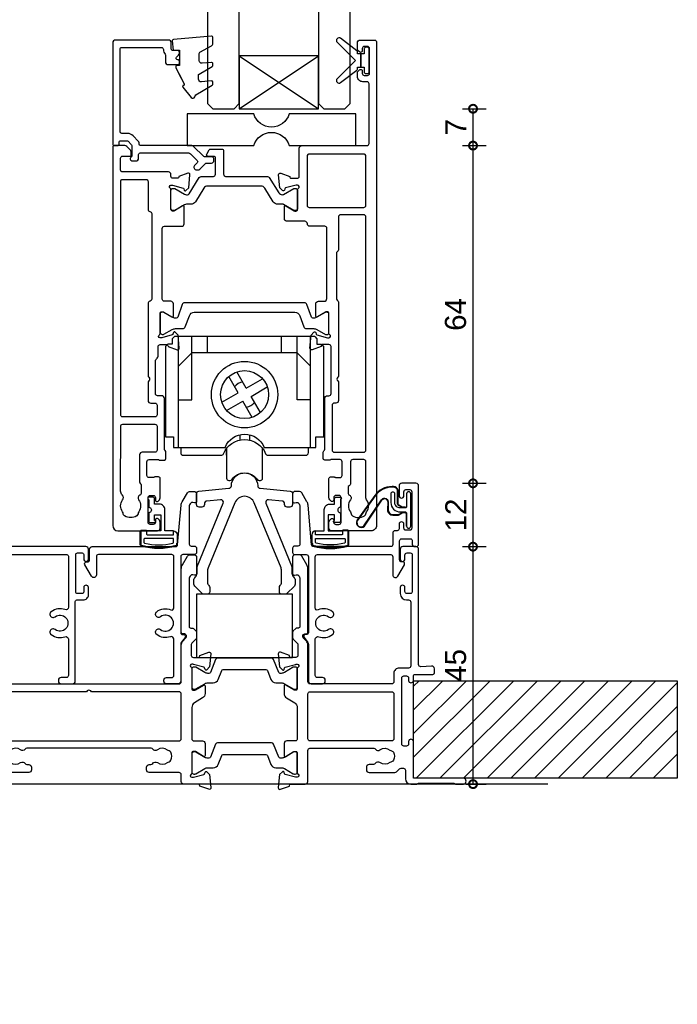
# Model space of a CAD drawing. Header units: millimetres. Extents: x -5338 to 20549, y -6356 to 8276.
# Tile 64 of 176: x 12 to 137, y 1149 to 1336. Entities that reach past the tile are written whole.
import ezdxf

# ---------------------------------------------------------------- set-up
doc = ezdxf.new("R2010")
doc.units = ezdxf.units.MM
doc.header["$PDMODE"] = 1
doc.header["$PDSIZE"] = 5
for name, color, linetype in [('Extrusion', 2, 'Continuous'), ('Glass', 4, 'Continuous'), ('Gray', 8, 'Continuous'), ('polyamide', 6, 'Continuous'), ('Seals', 1, 'Continuous')]:
    doc.layers.add(name, color=color, linetype=linetype)
doc.styles.add('UNO Text', font='arial.ttf')
doc.dimstyles.new('UNO', dxfattribs={"dimtxt": 2, "dimasz": 1.5, "dimexe": 1.25, "dimexo": 0.625, "dimtad": 1, "dimdec": 1, "dimzin": 9, "dimtxsty": 'UNO Text', "dimblk": 'DOTSMALL', "dimcen": 2.5, "dimadec": 0, "dimazin": 0, "dimtfac": 1, "dimtdec": 1, "dimtmove": 0, "dimatfit": 3, "dimfxl": 1, "dimfxlon": 1, "dimarcsym": 0})

# ---------------------------------------------------------------- blocks, each defined once
blk = doc.blocks.new('523200')
at = {"layer": 'Extrusion'}
for points in [[(41, 35.3), (39.8, 35.3, 0.414199), (39.5, 35), (39.5, 34.94), (37.8, 34.32, -0.548619), (37.4, 34.63), (37.62, 37.1), (38.16, 37.64, -0.57735), (38.49, 37.55), (38.57, 37.27, 0.267949), (38.71, 37.13), (40.7, 36.6), (41, 36.6, 0.767301), (41.15, 37.16, -0.267949), (41, 37.42), (41, 41.2, 0.414214), (40.7, 41.5), (40.48, 41.5, 0.137872), (40.33, 41.46), (38.8, 40.53, -0.585524), (38.5, 40.7), (38.5, 43, -0.414214), (39, 43.5), (40.1, 43.5, 0.414214), (40.6, 44), (40.6, 57.3, 0.414214), (40.2, 57.7), (37.4, 57.7, -0.400272), (36.9, 58.18, 0.400272), (36.4, 58.65), (33.05, 58.65, -0.414214), (32.55, 59.15), (32.55, 61.41, -0.585524), (32.85, 61.58), (34.38, 60.65, 0.137872), (34.53, 60.6), (34.75, 60.6, 0.414214), (35.05, 60.9), (35.05, 64.68, -0.267949), (35.2, 64.94, 0.767327), (35.05, 65.5), (34.75, 65.5), (32.76, 64.97, 0.267949), (32.62, 64.83), (32.54, 64.55, -0.57735), (32.21, 64.46), (31.67, 65), (31.45, 67.48, -0.548619), (31.85, 67.78), (33.55, 67.17), (33.55, 67.1, 0.414214), (33.85, 66.8), (34.95, 66.8, 0.414214), (35.35, 67.2), (35.35, 72.5, -0.414214), (35.85, 73), (48.2, 73, 0.414214), (48.6, 73.4), (48.6, 84.7, 0.414216), (48.2, 85.1), (47.4, 85.1, -0.414215), (46.4, 86.1), (46.4, 86.77, -0.198912), (46.55, 87.12), (46.79, 87.36, -0.198912), (47, 87.45, -0.414214), (47.3, 87.15), (47.3, 86.7, 0.414214), (47.7, 86.3), (48.3, 86.3, 0.414214), (48.7, 86.7), (48.7, 91.4, 0.414214), (48.3, 91.8), (47.7, 91.8, 0.414214), (47.3, 91.4), (47.3, 90.95, -0.414214), (47, 90.65, -0.198912), (46.79, 90.74), (46.55, 90.98, -0.198912), (46.4, 91.33), (46.4, 92.5, -0.414214), (46.9, 93), (49.7, 93, -0.414214), (50, 92.7), (50, 1, -0.414214), (49, 0), (41.5, 0, -0.414214), (41, 0.5), (41, 1.67, -0.198912), (41.15, 2.02), (41.39, 2.26, -0.198912), (41.6, 2.35, -0.414214), (41.9, 2.05), (41.9, 1.6, 0.414214), (42.3, 1.2), (42.9, 1.2, 0.414214), (43.3, 1.6), (43.3, 6.3, 0.414214), (42.9, 6.7), (42.3, 6.7, 0.414214), (41.9, 6.3), (41.9, 5.85, -0.414214), (41.6, 5.55, -0.198912), (41.39, 5.64), (41.15, 5.88, -0.198912), (41, 6.23), (41, 9.9, -0.414214), (41.3, 10.2), (41.99, 10.2, -0.147449), (42.16, 10.15, 0.147434), (42.32, 10.1), (43.1, 10.1, 0.414199), (43.5, 10.5), (43.5, 13.1, 0.414199), (43.1, 13.5), (41.42, 13.5, 0.147434), (41.26, 13.45, -0.147449), (41.09, 13.4), (40.2, 13.4, -0.414195), (39.9, 13.7), (39.9, 14.91, -0.245423), (40.03, 15.16, 0.245419), (40.2, 15.49), (40.2, 25.1, -0.414214), (40.7, 25.6), (41, 25.6, 0.414214), (41.4, 26), (41.4, 34.9, 0.414214)], [(8.23, 32.48), (8.32, 32.57, 0.198912), (8.61, 33.28), (8.61, 34.9, -0.414229), (9.01, 35.3), (10.2, 35.3, -0.41507), (10.5, 35), (10.5, 34.94), (12.2, 34.32, 0.548619), (12.6, 34.63), (12.38, 37.1), (11.84, 37.64, 0.57735), (11.51, 37.55), (11.43, 37.27, -0.267949), (11.29, 37.13), (9.3, 36.6), (9, 36.6, -0.767848), (8.85, 37.16, 0.267949), (9, 37.42), (9, 41.2, -0.414214), (9.3, 41.5), (9.52, 41.5, -0.137872), (9.67, 41.46), (11.2, 40.53, 0.585524), (11.5, 40.7), (11.5, 43, 0.414214), (11, 43.5), (9.8, 43.5, -0.414214), (9.4, 43.9), (9.4, 57.3, -0.414214), (9.8, 57.7), (13.05, 57.7, 0.414214), (13.55, 58.2), (13.55, 61.41, 0.585524), (13.25, 61.58), (11.72, 60.65, -0.137872), (11.57, 60.6), (11.35, 60.6, -0.414214), (11.05, 60.9), (11.05, 64.68, 0.267949), (10.9, 64.94, -0.767356), (11.05, 65.5), (11.35, 65.5), (13.37, 64.96, -0.216), (13.48, 64.83), (13.56, 64.55, 0.57735), (13.89, 64.46), (14.43, 65), (14.65, 67.48, 0.548619), (14.25, 67.78), (12.55, 67.17), (12.55, 67.1, -0.414258), (12.25, 66.8), (11.45, 66.8, -0.414214), (11.05, 67.2), (11.05, 67.5, 0.414214), (10.55, 68), (1.9, 68, -0.414214), (1.5, 68.4), (1.5, 70.6, -0.414214), (1.9, 71), (3.2, 71, 0.414214), (3.5, 71.3), (3.5, 71.79, 0.198913), (3.35, 72.15), (2.65, 72.85, 0.198912), (2.29, 73), (0.3, 73, 0.414214), (0, 72.7), (0, 1, 0.414213), (1, 0), (8.5, 0, 0.414214), (9, 0.5), (9, 1.67, 0.198912), (8.85, 2.02), (8.61, 2.26, 0.198912), (8.4, 2.35, 0.414214), (8.1, 2.05), (8.1, 1.6, -0.414214), (7.7, 1.2), (7.1, 1.2, -0.414214), (6.7, 1.6), (6.7, 6.3, -0.414214), (7.1, 6.7), (7.7, 6.7, -0.414214), (8.1, 6.3), (8.1, 5.85, 0.414214), (8.4, 5.55, 0.198912), (8.61, 5.64), (8.85, 5.88, 0.198912), (9, 6.23), (9, 9.9, 0.414214), (8.7, 10.2), (8.01, 10.2, 0.147449), (7.84, 10.15, -0.147434), (7.68, 10.1), (6.9, 10.1, -0.414199), (6.5, 10.5), (6.5, 13.1, -0.414199), (6.9, 13.5), (8.58, 13.5, -0.147434), (8.74, 13.45, 0.147449), (8.91, 13.4), (9.8, 13.4, 0.414195), (10.1, 13.7), (10.1, 14.85, 0.213579), (9.93, 15.22, -0.213492), (9.8, 15.52), (9.8, 25.1, 0.414205), (9.3, 25.6), (8.51, 25.6, -0.414214), (8.11, 26), (8.11, 32.2, -0.198912)], [(37.25, 61.3), (47.6, 61.3, 0.414214), (48, 61.7), (48, 71, 0.414214), (47.6, 71.4), (37.25, 71.4, 0.414214), (36.85, 71), (36.85, 61.7, 0.414214)], [(7.21, 24.2), (8, 24.2, -0.414214), (8.4, 23.8), (8.4, 22, -0.414214), (8, 21.6), (1.91, 21.6, -0.414214), (1.51, 22), (1.51, 66.2, -0.414214), (1.91, 66.6), (6.31, 66.6, -0.414214), (6.71, 66.2), (6.71, 60.9, 0.374777), (7.05, 60.5, -0.374777), (7.4, 60.11), (7.4, 43.9, -0.347172), (7.09, 43.51, 0.347172), (6.71, 43.02), (6.71, 29.25), (6.85, 29.1, -0.414214), (6.85, 28.4), (6.71, 28.25), (6.71, 24.7, 0.414214)], [(42.58, 43.73, -0.250491), (42.8, 43.31), (42.8, 29.25), (42.65, 29.1, 0.414214), (42.65, 28.4), (42.8, 28.25), (42.8, 24.7, -0.414214), (42.3, 24.2), (42, 24.2, 0.414214), (41.6, 23.8), (41.6, 15.3, 0.414214), (42, 14.9), (47.6, 14.9, 0.414214), (48, 15.3), (48, 59.5, 0.414214), (47.6, 59.9), (43.2, 59.9, 0.414214), (42.8, 59.5), (42.8, 53.27, -0.250492), (42.58, 52.86, 0.250492), (42.4, 52.52), (42.4, 44.06, 0.250491)], [(1.51, 19.8, -0.414214), (1.91, 20.2), (8, 20.2, -0.414214), (8.4, 19.8), (8.4, 15.3, -0.414214), (8, 14.9), (5.6, 14.9, 0.414214), (5.1, 14.4), (5.1, 9.3, 0.213426), (5.27, 8.93, -0.213427), (5.4, 8.63), (5.4, 7.21, -0.282791), (5.13, 6.76, 0.443984), (4.89, 5.9, -0.336408), (4.93, 3.6, 0.14398), (4.8, 3.24, -0.245791), (4.55, 2.82, -0.280014), (2.25, 2.82, -0.245791), (2, 3.24, 0.14398), (1.87, 3.6, -0.330962), (1.88, 5.86, 0.379919), (1.81, 6.79, -0.20441), (1.5, 7.51)], [(45.1, 13.1), (45.1, 9, -0.28209), (44.83, 8.55, 0.282093), (44.61, 8.2), (44.61, 7.21, 0.280472), (44.88, 6.76, -0.464553), (45.08, 5.87, 0.330962), (45.07, 3.6, -0.14398), (45.2, 3.24, 0.245791), (45.45, 2.83, 0.280014), (47.75, 2.83, 0.245791), (48, 3.24, -0.14398), (48.13, 3.6, 0.326753), (48.13, 5.85, -0.158963), (48, 6.26), (48, 13.1, 0.414214), (47.6, 13.5), (45.5, 13.5, 0.414213)]]:
    blk.add_lwpolyline(points, format="xyb", close=True, dxfattribs=at)
at = {"layer": 'polyamide'}
for points in [[(18.3, 72.19, -0.267949), (18.56, 72.34), (20.7, 72.34, -0.414214), (21, 72.04), (21, 67.59, 0.338592), (21.41, 67.14), (29.35, 67.14, -0.258663), (29.69, 66.95), (31.49, 64.07, 0.258663), (32.17, 63.69), (32.2, 63.69, 0.131652), (32.4, 63.74), (34.32, 64.85, -0.131652), (34.47, 64.89), (34.65, 64.89, -0.414214), (35.05, 64.49), (35.05, 61.09, -0.414214), (34.65, 60.69), (34.47, 60.69, -0.131652), (34.32, 60.73), (32.4, 61.84, 0.131652), (32.2, 61.89), (31.28, 61.89, -0.258618), (30.43, 62.36), (28.81, 64.96, 0.258618), (28.13, 65.34), (17.97, 65.34, 0.258618), (17.29, 64.96), (15.67, 62.36, -0.258618), (14.82, 61.89), (14, 61.89, 0.131652), (13.6, 61.78), (11.78, 60.73, -0.131652), (11.63, 60.69), (11.45, 60.69, -0.414214), (11.05, 61.09), (11.05, 64.49, -0.414214), (11.45, 64.89), (11.63, 64.89, -0.131652), (11.78, 64.85), (13.6, 63.8, 0.213147), (14, 63.69), (14.15, 63.69, 0.258618), (14.49, 63.88), (16.41, 66.95, -0.258618), (16.75, 67.14), (19.09, 67.14, 0.329573), (19.5, 67.57), (19.5, 70.64, 0.414214), (19.2, 70.94), (18.1, 70.94, -0.57735), (17.84, 71.39)], [(41, 37.51), (41, 41.01, 0.414214), (40.6, 41.41), (40.39, 41.41, 0.125779), (40.3, 41.39), (38.71, 40.47, -0.131829), (38.11, 40.31), (37.97, 40.31, -0.315299), (37.68, 40.51), (36.82, 42.88, 0.315299), (36.35, 43.21), (25, 43.21), (13.65, 43.21, 0.315299), (13.18, 42.88), (12.32, 40.51, -0.315299), (12.03, 40.31), (11.89, 40.31, -0.131829), (11.29, 40.47), (9.66, 41.41), (9.3, 41.41, 0.414214), (9, 41.11), (9, 37.61, 0.414214), (9.4, 37.21), (9.61, 37.21, 0.125778), (9.7, 37.24), (11.29, 38.15, -0.131829), (11.89, 38.31), (13.29, 38.31, 0.315299), (13.76, 38.64), (14.53, 40.75, -0.315299), (15.47, 41.41), (25, 41.41), (34.53, 41.41, -0.315299), (35.47, 40.75), (36.24, 38.64, 0.315299), (36.71, 38.31), (38.11, 38.31, -0.131829), (38.71, 38.15), (40.34, 37.21), (40.7, 37.21, 0.414214)]]:
    blk.add_lwpolyline(points, format="xyb", close=True, dxfattribs=at)
blk = doc.blocks.new('421802')
at = {"layer": 'Extrusion'}
blk.add_lwpolyline([(9.2, 23.15, -0.400098), (9.6, 22.76, 0.145125), (9.92, 21.85, -0.157511), (10, 21.62), (10, 20.4, 0.414214), (10.5, 19.9), (12.35, 19.9, 0.414214), (12.65, 20.2), (12.65, 20.5, 0.414214), (12.35, 20.8), (12.32, 20.8, -0.668179), (12.11, 21.31), (12.5, 21.7, 0.198912), (12.65, 22.05), (12.65, 22.25, 0.414214), (12.35, 22.55), (11.4, 22.55, -0.414214), (11.1, 22.85), (11.1, 24.05, 0.414214), (10.6, 24.55), (0.5, 24.55, 0.414214), (0, 24.05), (0, 4.85, 0.414214), (0.3, 4.55), (0.9, 4.55, 0.414214), (1.2, 4.85), (1.2, 5.15, -0.414214), (1.5, 5.45), (2.7, 5.45, -0.198912), (2.91, 5.36), (3.51, 4.76, -0.198912), (3.6, 4.55), (3.6, 2.59, -0.267785), (3.45, 2.33, 0.492955), (3.39, 1.86), (3.45, 1.79, 0.198912), (3.8, 1.65), (4.4, 1.65, 0.414214), (4.9, 2.15), (4.9, 2.85, -0.414214), (5.2, 3.15), (14.4, 3.15, -0.19891), (14.75, 3), (16.03, 1.72, -0.414214), (16.03, 1.3), (15.53, 0.8, 0.668179), (15.88, -0.05), (16.17, -0.05, 0.198912), (16.52, 0.09), (17.59, 1.16, -0.198912), (17.8, 1.25), (18.7, 1.25, 0.414214), (19.2, 1.75), (19.2, 1.95, 0.414214), (18.7, 2.45), (17.4, 2.45, -0.198912), (17.19, 2.53), (15.33, 4.4, 0.198912), (14.98, 4.55), (5.3, 4.55, -0.414213), (5, 4.85), (5, 5.06, 0.198839), (4.85, 5.41), (3.86, 6.41, 0.198912), (2.8, 6.85), (1.7, 6.85, -0.414204), (1.4, 7.15), (1.4, 22.85, -0.414223), (1.7, 23.15)], format="xyb", close=True, dxfattribs=at)
blk = doc.blocks.new('*U30')
at = {"ltscale": 0.5}
blk.add_lwpolyline([(-12.65, 0, 0.745356), (-19.35, 0), (-32, 0), (-32, 6), (-19.35, 6, 0.745356), (-12.65, 6), (0, 6), (0, 0)], format="xyb", close=True, dxfattribs=at)
blk = doc.blocks.new('BACKSEAL1.5')
at = {"layer": 'Seals'}
for points in [[(-0.35, -2.9), (0.3, -2.9), (0.3, -1.65), (0.3, -0.4), (-0.35, -0.4), (-0.35, -0.02, 0.233448), (-0.45, 0.18), (-3.55, 2.55, 0.936585), (-4.2, 1.8), (-0.75, -1.65), (-4.2, -5.1, 0.936585), (-3.55, -5.85), (-0.45, -3.48, 0.233448), (-0.35, -3.28)], [(1.6, 0.85), (1.2, 0.85, 0.414214), (0.95, 0.6), (0.95, -0.4), (0.3, -0.4), (0.3, -1.65), (0.3, -2.9), (0.95, -2.9), (0.95, -3.9, 0.414214), (1.2, -4.15), (1.6, -4.15, 0.414214), (1.85, -3.9), (1.85, -1.65), (1.85, 0.6, 0.414214)]]:
    blk.add_lwpolyline(points, format="xyb", close=True, dxfattribs=at)
blk = doc.blocks.new('*U27')
at = {"layer": 'Glass'}
for p, q in [((-8, 0), (7, 10)), ((-8, 10), (7, 0))]:
    blk.add_line(p, q, dxfattribs=at)
for points in [[(-14, 25), (-14, 1), (-13, 0), (-9, 0), (-8, 1), (-8, 25)], [(7, 25), (7, 1), (8, 0), (12, 0), (13, 1), (13, 25)]]:
    blk.add_lwpolyline(points, dxfattribs=at)
blk.add_lwpolyline([(-8, 0), (7, 0), (7, 10), (-8, 10)], close=True, dxfattribs=at)
blk = doc.blocks.new('QLON69800')
at = {"layer": 'Seals'}
blk.add_lwpolyline([(0, 3.07), (0, -3.07, 1), (0.76, -3.07), (0.76, -0.63, -0.414214), (1.01, -0.38), (2, -0.38, -0.414214), (3, -1.38), (3, -3.02, 1), (3.76, -3.02), (3.76, -1.42, 0.414214), (1.96, 0.38), (1.01, 0.38, -0.414214), (0.76, 0.63), (0.76, 3.07, 1)], format="xyb", close=True, dxfattribs=at)
for points in [[(1.11, -0.41), (1.47, -0.41, -0.131652), (1.64, -0.45), (2.32, -0.85, -0.268481), (2.5, -1.15), (2.47, -3.72, 0.325102), (3.25, -4.32), (3.54, -4.32, 0.242084), (6.71, -2.69), (10.12, 2.07, 0.831226), (8.85, 2.99), (5.53, -1.92, -0.254578), (4.91, -2.25, -0.379612), (4.26, -1.51), (4.29, -0.03, 0.413856), (3.39, 0.87), (2.4, 0.87, 0.131652), (2.32, 0.85), (1.64, 0.45, -0.131652), (1.47, 0.41), (1.01, 0.41, -0.414214), (0.78, 0.63), (0.78, 2.97)], [(1.01, -0.51), (1.47, -0.51, -0.131652), (1.59, -0.54), (2.27, -0.93, -0.267949), (2.4, -1.15), (2.37, -3.74, 0.330082), (3.25, -4.42), (3.54, -4.42, 0.242084), (6.8, -2.75), (10.2, 2.02, 0.840847), (8.77, 3.05), (5.44, -1.86, -0.252571), (4.92, -2.15), (4.92, -2.15, -0.376647), (4.36, -1.52), (4.39, -0.03, 0.414214), (3.39, 0.97), (2.4, 0.97, 0.131652), (2.27, 0.93), (1.59, 0.54, -0.131652), (1.47, 0.51), (1.01, 0.51, -0.414214), (0.88, 0.63), (0.88, 3.07)]]:
    blk.add_lwpolyline(points, format="xyb", dxfattribs=at)
blk = doc.blocks.new('_DotSmall')
at = {"color": 0, "linetype": 'ByBlock', "const_width": 0.5}
blk.add_lwpolyline([(-0.0625, 0, 1), (0.0625, 0, 1)], format="xyb", close=True, dxfattribs=at)
blk = doc.blocks.new('*D142')
at = {"color": 0, "lineweight": -2, "transparency": 16777216}
for p, q in [((95.8, 1235.7), (100.3, 1235.7)), ((97.8, 1190.7), (97.8, 1235.7)), ((96.49, 1190.7), (100.3, 1190.7))]:
    blk.add_line(p, q, dxfattribs=at)
at = {"layer": 'Defpoints', "color": 0, "transparency": 16777216}
for p in [(85.74, 1235.7), (97.8, 1235.7), (95.24, 1190.7)]:
    blk.add_point(p, dxfattribs=at)
at = {"color": 0, "lineweight": -2, "transparency": 16777216, "xscale": 3, "yscale": 3, "zscale": 3}
for p, rotation in [((97.8, 1235.7), 90), ((97.8, 1190.7), 270)]:
    blk.add_blockref('_DotSmall', p, dxfattribs=dict(at, rotation=rotation))
at = {"color": 0, "transparency": 16777216, "insert": (94.51, 1213.2), "char_height": 4, "attachment_point": 5, "rotation": 90, "style": 'UNO Text'}
blk.add_mtext('45', dxfattribs=at)
blk = doc.blocks.new('*D143')
at = {"color": 0, "lineweight": -2, "transparency": 16777216}
for p, q in [((95.8, 1311.7), (100.3, 1311.7)), ((97.8, 1247.7), (97.8, 1311.7)), ((95.8, 1247.7), (100.3, 1247.7))]:
    blk.add_line(p, q, dxfattribs=at)
at = {"layer": 'Defpoints', "color": 0, "transparency": 16777216}
for p in [(71.51, 1311.7), (97.8, 1311.7), (85.63, 1247.7)]:
    blk.add_point(p, dxfattribs=at)
at = {"color": 0, "lineweight": -2, "transparency": 16777216, "xscale": 3, "yscale": 3, "zscale": 3}
for p, rotation in [((97.8, 1311.7), 90), ((97.8, 1247.7), 270)]:
    blk.add_blockref('_DotSmall', p, dxfattribs=dict(at, rotation=rotation))
at = {"color": 0, "transparency": 16777216, "insert": (94.5, 1279.7), "char_height": 4, "attachment_point": 5, "rotation": 90, "style": 'UNO Text'}
blk.add_mtext('64', dxfattribs=at)
blk = doc.blocks.new('*D144')
at = {"color": 0, "lineweight": -2, "transparency": 16777216}
for p, q in [((95.8, 1318.68), (100.3, 1318.68)), ((97.8, 1311.7), (97.8, 1318.68)), ((95.8, 1311.7), (100.3, 1311.7))]:
    blk.add_line(p, q, dxfattribs=at)
at = {"layer": 'Defpoints', "color": 0, "transparency": 16777216}
for p in [(71.49, 1318.68), (97.8, 1318.68), (71.51, 1311.7)]:
    blk.add_point(p, dxfattribs=at)
at = {"color": 0, "lineweight": -2, "transparency": 16777216, "xscale": 3, "yscale": 3, "zscale": 3}
for p, rotation in [((97.8, 1318.68), 90), ((97.8, 1311.7), 270)]:
    blk.add_blockref('_DotSmall', p, dxfattribs=dict(at, rotation=rotation))
at = {"color": 0, "transparency": 16777216, "insert": (94.55, 1315.19), "char_height": 4, "attachment_point": 5, "rotation": 90, "style": 'UNO Text'}
blk.add_mtext('7', dxfattribs=at)
blk = doc.blocks.new('*U530')
for points in [[(-13.3, 0), (-13.7, -0.4), (-13.7, -1.45), (-14.55, -1.45), (-15, -1.9)], [(13.3, 0), (-13.3, 0)], [(-12.5, -21), (-12.5, 0)], [(-12.5, -12), (-10, -12), (-10, 0)], [(-7, -3.1), (-7, 0)], [(7, -3.1), (7, 0)], [(12.5, -12), (10, -12), (10, 0)], [(12.5, -21), (12.5, 0)], [(13.3, 0), (13.7, -0.4), (13.7, -1.45), (14.55, -1.45), (15, -1.9)], [(-15, -1.9), (-15, -19)], [(10, -3.1), (-10, -3.1), (-12.5, -5.6)], [(10, -3.1), (12.5, -5.6)], [(15, -19), (15, -1.9)], [(0.33, -9.77), (-1.45, -6.69)], [(-1.23, -10.67), (-3.01, -7.59)], [(0.33, -9.77), (3.41, -7.99)], [(-4.31, -12.45), (-1.23, -10.67)], [(1.23, -11.33), (4.31, -9.55)], [(-3.41, -14.01), (-0.33, -12.23)], [(1.45, -15.31), (-0.33, -12.23)], [(3.01, -14.41), (1.23, -11.33)], [(-0.93, -18.61), (-0.93, -19.6)], [(0.93, -18.61), (0.93, -19.6)], [(-3.4, -22.5), (-3.4, -21.17)]]:
    blk.add_lwpolyline(points)
for points in [[(-15, -19), (-13.5, -19), (-13.5, -21), (-3.7, -21, -0.675676), (3.7, -21), (13.5, -21), (13.5, -19), (15, -19)], [(-12.1, -21), (-12.1, -22, 0.414214), (-11.6, -22.5), (-4.45, -22.5, 0.305553), (-3.99, -22.19, -0.674031), (3.99, -22.19, 0.305552), (4.45, -22.5), (11.6, -22.5, 0.414214), (12.1, -22), (12.1, -21)], [(-3.4, -21.17), (-3.4, -26.85, 0.414213), (-3, -27.25), (-2.77, -27.25, 0.240937), (-2.36, -27.04, -0.511571), (2.36, -27.04, 0.240937), (2.77, -27.25), (3, -27.25, 0.414213), (3.4, -26.85), (3.4, -21.17)]]:
    blk.add_lwpolyline(points, format="xyb")
for radius in [6.3, 4.55]:
    blk.add_circle((0, -11), radius)
for start, end in [(97.9757, 142.0243), (277.9757, 322.0243)]:
    blk.add_arc((0, -11), 2.4, start, end)
blk = doc.blocks.new('523004')
at = {"layer": 'Extrusion'}
for points in [[(187.5, 2.62), (187.5, 1, 0.41415), (188.5, 0), (189.63, 0, 0.198962), (189.84, 0.09), (189.86, 0.11, -0.198912), (190.07, 0.2), (196.55, 0.2, -0.198912), (196.77, 0.11), (196.79, 0.09, 0.198912), (197, 0), (198.5, 0, 0.909045), (198.5, 1.1), (189.4, 1.1, -0.414214), (189, 1.5), (189, 8.05, 0.999958), (188.1, 8.05), (188.1, 7.6, -0.414214), (187.7, 7.2), (187.2, 7.2, -0.414202), (186.8, 7.6), (186.8, 20.1, -0.414213), (187.2, 20.5), (187.7, 20.5, -0.414215), (188.1, 20.1), (188.1, 19.65, 0.999887), (189, 19.65), (189, 20.4, -0.414219), (189.4, 20.8), (192.7, 20.8, 0.414214), (193, 21.1), (193, 21.87, 0.440011), (192.46, 22.36), (190.42, 22.24, -0.432533), (190, 22.64), (190, 44.5, 0.414214), (189.5, 45), (187, 45, 0.414214), (186.5, 44.5), (186.5, 42.65, 1), (187.4, 42.65), (187.4, 43.4, -0.414214), (187.8, 43.8), (188.4, 43.8, -0.414214), (188.8, 43.4), (188.8, 36.5, -0.414214), (188.4, 36.1), (187.8, 36.1, -0.414214), (187.4, 36.5), (187.4, 37.25, 1), (186.5, 37.25), (186.5, 36.1, 0.414211), (187.7, 34.9), (188.1, 34.9, -0.414213), (188.5, 34.5), (188.5, 22.4, -0.414212), (188.1, 22), (186.3, 22, 0.414214), (185.3, 21), (185.3, 19.4, -0.414214), (184.9, 19), (169.4, 19, -0.41431), (169, 19.4), (169, 26.41, 0.198912), (168.71, 27.12), (168.13, 27.7, -0.593276), (168.41, 28.48), (168.7, 28.48, 0.407752), (169, 28.78), (169, 40.82, 0.131653), (168.8, 41.57), (167.84, 43.22, 0.259212), (167.41, 43.48), (166.6, 43.48, 0.414213), (166.1, 42.98), (166.1, 39.89, 0.493145), (166.48, 39.6), (166.78, 39.67, -0.329451), (167.32, 39.43), (167.43, 39.24, -0.131652), (167.5, 38.99), (167.5, 29.88, -0.414214), (167.2, 29.58), (166.9, 29.58, 0.198912), (166.69, 29.49), (166.18, 28.98, 0.198912), (166.1, 28.77), (166.1, 27.74, 0.198912), (166.18, 27.53), (166.98, 26.72, -0.198912), (167.1, 26.44), (167.1, 24.4, -0.414211), (166.7, 24), (165.8, 24, -0.414218), (165.5, 24.3), (165.5, 24.36), (163.8, 24.98, 0.548619), (163.4, 24.67), (163.62, 22.2), (164.16, 21.66, 0.57735), (164.49, 21.75), (164.57, 22.02, -0.267949), (164.71, 22.17), (166.66, 22.69, -0.065543), (166.74, 22.7), (167, 22.7, -0.767332), (167.15, 22.14, 0.267949), (167, 21.88), (167, 18.1, -0.414214), (166.7, 17.8), (166.48, 17.8, -0.137872), (166.33, 17.84), (164.8, 18.77, 0.585524), (164.5, 18.6), (164.5, 17.18, 0.261413), (164.98, 16.32), (166.52, 15.38, -0.261413), (167, 14.53), (167, 8.6, -0.414218), (166.6, 8.2), (165, 8.2, 0.414451), (164.5, 7.7), (164.5, 5.4, 0.585524), (164.8, 5.23), (166.33, 6.16, -0.137872), (166.48, 6.2), (166.7, 6.2, -0.414214), (167, 5.9), (167, 2.12, 0.267949), (167.15, 1.86, -0.767327), (167, 1.3), (166.74, 1.3, -0.065543), (166.66, 1.31), (164.71, 1.83, -0.267949), (164.57, 1.97), (164.49, 2.25, 0.57735), (164.16, 2.34), (163.62, 1.8), (163.4, -0.67, 0.548619), (163.8, -0.98), (165.5, -0.36), (165.5, -0.3, -0.413627), (165.8, 0), (168.5, 0, 0.413574), (169, 0.5), (169, 6.4, -0.415226), (169.4, 6.8), (181.48, 6.8, -0.248869), (181.81, 6.62, 0.431747), (182.67, 6.48, -0.348271), (184.57, 6.45, 0.12305), (184.88, 6.31, -0.239134), (185.23, 6.03, -0.223031), (185.23, 4.52, -0.239143), (184.88, 4.24, 0.12305), (184.57, 4.1, -0.347914), (182.67, 4.07, 0.449552), (181.79, 3.9, -0.264766), (181.44, 3.7), (180.6, 3.7, 0.414214), (180.1, 3.2), (180.1, 2.7, 0.414214), (180.6, 2.2), (185.47, 2.2, 0.198912), (185.82, 2.35), (186.35, 2.88, -0.198912), (186.71, 3.02), (187.1, 3.02, -0.414214)], [(127, 17.5), (110.4, 17.5, 0.414211), (110, 17.1), (110, 8.6, 0.414214), (110.4, 8.2), (144.6, 8.2, 0.414214), (145, 8.6), (145, 17.1, 0.414211), (144.6, 17.5), (128, 17.5), (127.85, 17.65, 0.414214), (127.15, 17.65)], [(169.4, 17.5), (184.9, 17.5, -0.414214), (185.3, 17.1), (185.3, 8.6, -0.414214), (184.9, 8.2), (169.4, 8.2, -0.414214), (169, 8.6), (169, 17.1, -0.414211)]]:
    blk.add_lwpolyline(points, format="xyb", close=True, dxfattribs=at)
for points in [[(112.63, 4.1, 0.347914), (114.53, 4.07, -0.449553), (115.41, 3.9, 0.264766), (115.75, 3.7), (116.1, 3.7, -0.414214), (116.6, 3.2), (116.6, 2.7, -0.414214), (116.1, 2.2), (110.4, 2.2, 0.414214)], [(110.4, 19), (144.6, 19, 0.414235), (145, 19.4), (145, 26.41, -0.198912), (145.29, 27.12), (145.87, 27.7, 0.593276), (145.59, 28.48), (145.3, 28.48, -0.407752), (145, 28.78), (145, 40.82, -0.131653), (145.2, 41.57), (146.16, 43.22, -0.259212), (146.59, 43.48), (147.4, 43.48, -0.414213), (147.9, 42.98), (147.9, 39.89, -0.493145), (147.52, 39.6), (147.22, 39.67, 0.329451), (146.68, 39.43), (146.57, 39.24, 0.131652), (146.5, 38.99), (146.5, 29.88, 0.414214), (146.8, 29.58), (147.1, 29.58, -0.198912), (147.31, 29.49), (147.82, 28.98, -0.198912), (147.9, 28.77), (147.9, 27.74, -0.198912), (147.82, 27.53), (147.02, 26.72, 0.198912), (146.9, 26.44), (146.9, 24.4, 0.414211), (147.3, 24), (148.2, 24, 0.414216), (148.5, 24.3), (148.5, 24.36), (150.2, 24.98, -0.548626), (150.6, 24.67), (150.38, 22.2), (149.84, 21.66, -0.57735), (149.51, 21.75), (149.43, 22.02, 0.267949), (149.29, 22.17), (147.34, 22.69, 0.065543), (147.26, 22.7), (147, 22.7, 0.767331), (146.85, 22.14, -0.267949), (147, 21.88), (147, 18.1, 0.414214), (147.3, 17.8), (147.52, 17.8, 0.137872), (147.67, 17.84), (149.2, 18.77, -0.585524), (149.5, 18.6), (149.5, 17.18, -0.261413), (149.02, 16.32), (147.48, 15.38, 0.261413), (147, 14.53), (147, 8.6, 0.414218), (147.4, 8.2), (149, 8.2, -0.414451), (149.5, 7.7), (149.5, 5.4, -0.585524), (149.2, 5.23), (147.67, 6.16, 0.137872), (147.52, 6.2), (147.3, 6.2, 0.414214), (147, 5.9), (147, 2.12, -0.26834), (146.85, 1.86, 0.767028), (147, 1.3), (147.3, 1.3), (149.29, 1.83, 0.267949), (149.43, 1.97), (149.51, 2.25, -0.57735), (149.84, 2.34), (150.38, 1.8), (150.6, -0.67, -0.548619), (150.2, -0.98), (148.5, -0.36), (148.5, -0.3, 0.413247), (148.2, 0), (145.5, 0, -0.414214), (145, 0.5), (145, 1.8, 0.414214), (144.6, 2.2), (138.9, 2.2, -0.414214), (138.4, 2.7), (138.4, 3.2, -0.414214), (138.9, 3.7), (139.24, 3.7, 0.264766), (139.59, 3.9, -0.449553), (140.47, 4.07, 0.347914), (142.37, 4.1, -0.12305), (142.68, 4.24, 0.239143), (143.03, 4.52, 0.223031), (143.03, 6.03, 0.239134), (142.68, 6.31, -0.12305), (142.37, 6.45, 0.348271), (140.47, 6.48, -0.431749), (139.61, 6.62, 0.248871), (139.28, 6.8), (115.72, 6.8, 0.248906), (115.39, 6.62, -0.431749), (114.53, 6.48, 0.348271), (112.63, 6.45, -0.12305)]]:
    blk.add_lwpolyline(points, format="xyb", dxfattribs=at)
at = {"layer": 'polyamide'}
for points in [[(147.55, 22.19), (147.4, 22.19, 0.414214), (147, 21.79), (147, 18.39, 0.414214), (147.4, 17.99), (147.55, 17.99, 0.131652), (147.75, 18.04), (149.46, 19.03, -0.131652), (150.06, 19.19), (151.07, 19.19, 0.305731), (151.99, 19.81), (152.67, 21.5, -0.305731), (152.95, 21.69), (161.04, 21.69, -0.305731), (161.32, 21.5), (162, 19.81, 0.305731), (162.93, 19.19), (163.94, 19.19, -0.131652), (164.54, 19.03), (166.24, 18.04, 0.131652), (166.44, 17.99), (166.6, 17.99, 0.414214), (167, 18.39), (167, 21.79, 0.414214), (166.6, 22.19), (166.44, 22.19, 0.131652), (166.24, 22.14), (164.54, 21.15, -0.131652), (163.94, 20.99), (163.76, 20.99, -0.305731), (163.48, 21.18), (162.49, 23.64, 0.305731), (162.12, 23.89), (162.12, 23.89), (151.88, 23.89, 0.305731), (151.51, 23.64), (150.51, 21.18, -0.305731), (150.24, 20.99), (150.06, 20.99, -0.131652), (149.46, 21.15), (147.75, 22.14, 0.131652)], [(147.55, 6.11), (147.4, 6.11, 0.414214), (147, 5.71), (147, 2.31, 0.414214), (147.4, 1.91), (147.55, 1.91, 0.131652), (147.75, 1.96), (149.46, 2.95, -0.131652), (150.06, 3.11), (151.07, 3.11, 0.305731), (151.99, 3.74), (152.67, 5.42, -0.305731), (152.95, 5.61), (161.04, 5.61, -0.305731), (161.32, 5.42), (162, 3.74, 0.305731), (162.93, 3.11), (163.94, 3.11, -0.131652), (164.54, 2.95), (166.24, 1.96, 0.131652), (166.44, 1.91), (166.6, 1.91, 0.414214), (167, 2.31), (167, 5.71, 0.414214), (166.6, 6.11), (166.44, 6.11, 0.131652), (166.24, 6.06), (164.54, 5.07, -0.131652), (163.94, 4.91), (163.76, 4.91, -0.305731), (163.48, 5.1), (162.49, 7.56, 0.305731), (162.12, 7.81), (162.12, 7.81), (151.88, 7.81, 0.305731), (151.51, 7.56), (150.51, 5.1, -0.305731), (150.24, 4.91), (150.06, 4.91, -0.131652), (149.46, 5.07), (147.75, 6.06, 0.131652)]]:
    blk.add_lwpolyline(points, format="xyb", close=True, dxfattribs=at)
blk = doc.blocks.new('423407')
at = {"layer": 'polyamide'}
blk.add_lwpolyline([(12.55, 20.09), (18.25, 19.55, -0.386868), (18.7, 19.05), (18.7, 17.01, -0.414214), (18.2, 16.51), (17.7, 16.51, -0.414214), (17.2, 17.01), (17.2, 17.18, 0.386868), (16.75, 17.68), (14.16, 17.93, 0.564447), (13.65, 17.24), (18.52, 5.39, -0.097915), (18.6, 5.01), (18.6, 4.02, 0.198912), (18.89, 3.31), (18.91, 3.3, -0.198912), (19.2, 2.59), (19.2, 1.91, -0.198912), (19.05, 1.55), (17.65, 0.15, -0.198912), (17.29, 0), (16.7, 0, -0.414214), (16.2, 0.5), (16.2, 1.32, -0.198912), (16.35, 1.67), (16.45, 1.78, 0.198912), (16.6, 2.14), (16.6, 4.61, 0.097915), (16.52, 4.99), (11.45, 17.33, 0.669832), (7.75, 17.33), (2.68, 4.99, 0.097915), (2.6, 4.61), (2.6, 2.14, 0.198912), (2.75, 1.78), (2.85, 1.67, -0.198912), (3, 1.32), (3, 0.5, -0.414214), (2.5, 0), (1.91, 0, -0.198912), (1.55, 0.15), (0.15, 1.55, -0.198912), (0, 1.91), (0, 2.59, -0.198912), (0.29, 3.3), (0.31, 3.31, 0.198912), (0.6, 4.02), (0.6, 5.01, -0.097915), (0.68, 5.39), (5.55, 17.24, 0.564447), (5.04, 17.93), (2.45, 17.68, 0.386868), (2, 17.18), (2, 17.01, -0.414214), (1.5, 16.51), (1, 16.51, -0.414214), (0.5, 17.01), (0.5, 19.05, -0.386868), (0.95, 19.55), (6.65, 20.09, 0.37932), (7.1, 20.57, -0.974013), (12.1, 20.57, 0.37932)], format="xyb", close=True, dxfattribs=at)
blk = doc.blocks.new('BFSEAL3 - Profile')
for points in [[(-1.1, 1.1), (-2.15, 1.1, 0.414214), (-2.4, 0.85), (-2.4, 0, 0.819804), (-2.02, -0.08, -0.302776), (-1.9, 0), (-0.71, 0, 0.317837), (-0.47, 0.17, -0.707107), (0.47, 0.17, 0.317837), (0.71, 0), (2.15, 0, 0.414214), (2.4, 0.25), (2.4, 0.85), (2.4, 1.1, 0.819804), (2.02, 1.18, -0.302776), (1.9, 1.1), (0.9, 1.1), (0.9, 2.3), (3.95, 2.3), (3.95, -0.28, 0.41372), (4.07, -0.4), (4.58, -0.4, 0.414346), (4.7, -0.28), (4.7, 4.7), (3.95, 4.7), (3.95, 3.05), (-0.1, 3.05, 0.414214), (-1.1, 2.05)], [(6.33, 5.4), (6.6, 5.4, -0.336417), (6.85, 5.22, -0.137204), (6.85, -1.42, -0.336417), (6.6, -1.6), (4.05, -1.6, -0.414214), (3.8, -1.35), (3.8, -0.53, -0.414213), (3.93, -0.4, -1), (3.93, -0.5, 0.414214), (3.9, -0.53), (3.9, -1.35, 0.414214), (4.05, -1.5), (6.6, -1.5, 0.336417), (6.75, -1.39, 0.137204), (6.75, 5.19, 0.336417), (6.6, 5.3), (6.33, 5.3, -1)], [(4.7, 4.7), (3.95, 4.7, -0.394805), (4.7, 5.4), (6.33, 5.4, 1), (6.33, 5.3), (6.6, 5.3, -0.336417), (6.75, 5.19, -0.137204), (6.75, -1.39, -0.336417), (6.6, -1.5), (4.05, -1.5, -0.414214), (3.9, -1.35), (3.9, -0.53, -0.414214), (3.93, -0.5, 1), (3.93, -0.4), (4.58, -0.4, 0.414213), (4.7, -0.28)], [(6.16, 4.7), (5.4, 4.7), (5.4, -0.78, 0.414214), (5.53, -0.9), (6.16, -0.9, 0.346962), (6.28, -0.8, 0.11801), (6.28, 4.6, 0.346962)]]:
    blk.add_lwpolyline(points, format="xyb", close=True)
blk = doc.blocks.new('523408-0')
at = {"layer": 'Extrusion'}
blk.add_lwpolyline([(-20.31, 0.37), (-20.97, 7.89, 0.109518), (-21.17, 8.51), (-22.16, 10.22, 0.259846), (-22.59, 10.48), (-23.4, 10.48, 0.414213), (-23.9, 9.98), (-23.9, 8.59, 0.493145), (-23.52, 8.3), (-23.22, 8.37, -0.329485), (-22.68, 8.13), (-22.57, 7.94, -0.131653), (-22.5, 7.69), (-22.5, 0.5, -0.414141), (-22.9, 0.1), (-23.5, 0.1, 0.414214), (-23.9, -0.3), (-23.9, -1.1, 0.41422), (-23.5, -1.5), (-21.3, -1.5, -0.41422), (-20.9, -1.9), (-20.9, -16.34, -0.414214), (-21.2, -16.64), (-21.43, -16.64, 0.612505), (-21.71, -17.19), (-21, -18.18, -0.158164), (-20.9, -18.48), (-20.9, -25.5, 0.414214), (-20.4, -26), (-18.2, -26, 0.414214), (-17.7, -25.5), (-17.7, -25.3, 0.414214), (-18.2, -24.8), (-19.2, -24.8, -0.414214), (-19.6, -24.4), (-19.6, -17.56, -0.509503), (-18.93, -17.07, 0.255716), (-16.34, -16.67, 1.000836), (-17.07, -15.71, -2.025989), (-17.07, -13.29, 1.000836), (-16.34, -12.33, 0.267979), (-19.05, -11.98, -0.534767), (-19.6, -11.61), (-19.6, -1.9, -0.414214), (-19.2, -1.5), (-5.3, -1.5, -0.414212), (-4.9, -1.9), (-4.9, -5.36, 0.767327), (-3.97, -5.61), (-2.71, -3.43, 0.57735), (-3.01, -2.9), (-3.2, -2.9, -0.414214), (-3.6, -2.5), (-3.6, 1.1, -0.414214), (-3.2, 1.5), (-1.6, 1.5, -0.414214), (-1.2, 1.1), (-1.2, 0.5, 0.414214), (-0.7, 0), (-0.5, 0, 0.414214), (0, 0.5), (0, 11.5, 0.414214), (-0.5, 12), (-3.2, 12, 0.414214), (-3.7, 11.5), (-3.7, 9.65, 1), (-2.8, 9.65), (-2.8, 10.4, -0.414214), (-2.4, 10.8), (-1.7, 10.8, -0.414214), (-1.3, 10.4), (-1.3, 3.5, -0.414214), (-1.7, 3.1), (-2.4, 3.1, -0.414214), (-2.8, 3.5), (-2.8, 4.25, 1), (-3.7, 4.25), (-3.7, 3.4, -0.414214), (-4.1, 3), (-4.5, 3, 0.414214), (-4.9, 2.6), (-4.9, 0.4, -0.414214), (-5.3, 0), (-19.91, 0, -0.388879)], format="xyb", close=True, dxfattribs=at)
blk = doc.blocks.new('523406-0')
at = {"layer": 'Extrusion'}
blk.add_lwpolyline([(17.57, 8.51), (18.56, 10.22, -0.259846), (18.99, 10.48), (19.8, 10.48, -0.414213), (20.3, 9.98), (20.3, 8.59, -0.493145), (19.92, 8.3), (19.62, 8.37, 0.329485), (19.08, 8.13), (18.97, 7.94, 0.131653), (18.9, 7.69), (18.9, 0.5, 0.414218), (19.3, 0.1), (19.9, 0.1, -0.414214), (20.3, -0.3), (20.3, -1.1, -0.41422), (19.9, -1.5), (17.7, -1.5, 0.41422), (17.3, -1.9), (17.3, -16.34, 0.414214), (17.6, -16.64), (17.83, -16.64, -0.612505), (18.12, -17.19), (17.4, -18.18, 0.158164), (17.3, -18.48), (17.3, -25.5, -0.414214), (16.8, -26), (14.6, -26, -0.414214), (14.1, -25.5), (14.1, -25.3, -0.414214), (14.6, -24.8), (15.6, -24.8, 0.414214), (16, -24.4), (16, -17.56, 0.509503), (15.33, -17.07, -0.255716), (12.74, -16.67, -1.000836), (13.47, -15.71, 2.025989), (13.47, -13.29, -1.000836), (12.74, -12.33, -0.267979), (15.45, -11.98, 0.534767), (16, -11.61), (16, -1.9, 0.414214), (15.6, -1.5), (1.7, -1.5, 0.414212), (1.3, -1.9), (1.3, -5.36, -0.767327), (0.37, -5.61), (-0.89, -3.43, -0.57735), (-0.59, -2.9), (-0.4, -2.9, 0.414214), (0, -2.5), (0, -0.5, -0.414214), (0.5, 0), (16.32, 0, 0.388879), (16.71, 0.37), (17.37, 7.89, -0.109518)], format="xyb", close=True, dxfattribs=at)
blk = doc.blocks.new('523401-0')
at = {"layer": 'Extrusion'}
blk.add_lwpolyline([(3.7, -0.4), (3.7, 6.44, -0.509503), (4.37, 6.93, 0.255716), (6.96, 7.33, 1.000836), (6.23, 8.29, -2.025989), (6.23, 10.71, 1.000836), (6.96, 11.67, 0.255716), (4.37, 12.07, -0.530702), (3.7, 12.51), (3.7, 22.2, -0.414214), (4, 22.5), (20, 22.5, -0.414214), (20.3, 22.2), (20.3, 18.82, -0.267949), (20.15, 18.56), (19.92, 18.43, 0.444971), (19.79, 17.84), (20.66, 16.65, 0.267949), (20.92, 16.5), (21.3, 16.5, 0.414214), (21.6, 16.8), (21.6, 22.7), (37, 22.7), (37, 16.8, 0.414214), (37.3, 16.5), (37.68, 16.5, 0.267949), (37.94, 16.65), (38.81, 17.84, 0.444971), (38.68, 18.43), (38.45, 18.56, -0.267949), (38.3, 18.82), (38.3, 22.2, -0.414214), (38.6, 22.5), (54.6, 22.5, -0.414214), (54.9, 22.2), (54.9, 12.51, -0.530702), (54.23, 12.07, 0.255716), (51.64, 11.67, 1.000836), (52.37, 10.71, -2.025989), (52.37, 8.29, 1.000836), (51.64, 7.33, 0.255716), (54.23, 6.93, -0.509503), (54.9, 6.44), (54.9, -0.4, -0.414214), (54.5, -0.8), (53.5, -0.8, 0.414214), (53, -1.3), (53, -1.5, 0.414214), (53.5, -2), (55.7, -2, 0.414214), (56.2, -1.5), (56.2, 13.6, -0.414221), (56.5, 13.9), (57.7, 13.9, 0.414222), (58.7, 14.9), (58.7, 16.25, 1), (57.8, 16.25), (57.8, 15.4, -0.414214), (57.5, 15.1), (56.6, 15.1, -0.414214), (56.3, 15.4), (56.3, 22.5, -0.414214), (56.6, 22.8), (57.5, 22.8, -0.414214), (57.8, 22.5), (57.8, 21.65, 1), (58.7, 21.65), (58.7, 23.5, 0.414214), (58.2, 24), (0.4, 24, 0.414214), (-0.1, 23.5), (-0.1, 21.65, 1), (0.8, 21.65), (0.8, 22.5, -0.414214), (1.1, 22.8), (2, 22.8, -0.414214), (2.3, 22.5), (2.3, 15.4, -0.414214), (2, 15.1), (1.1, 15.1, -0.414214), (0.8, 15.4), (0.8, 16.25, 1), (-0.1, 16.25), (-0.1, 14.9, 0.414222), (0.9, 13.9), (2.1, 13.9, -0.414221), (2.4, 13.6), (2.4, -1.5, 0.414214), (2.9, -2), (5.1, -2, 0.414214), (5.6, -1.5), (5.6, -1.3, 0.414213), (5.1, -0.8), (4.1, -0.8, -0.414214)], format="xyb", close=True, dxfattribs=at)
blk = doc.blocks.new('*D514')
at = {"color": 0, "lineweight": -2, "transparency": 16777216}
for p, q in [((95.8, 1247.7), (100.3, 1247.7)), ((97.8, 1235.7), (97.8, 1247.7)), ((95.8, 1235.7), (100.3, 1235.7))]:
    blk.add_line(p, q, dxfattribs=at)
at = {"layer": 'Defpoints', "color": 0, "transparency": 16777216}
for p in [(85.64, 1247.7), (97.8, 1247.7), (85.63, 1235.7)]:
    blk.add_point(p, dxfattribs=at)
at = {"color": 0, "lineweight": -2, "transparency": 16777216, "xscale": 3, "yscale": 3, "zscale": 3}
for p, rotation in [((97.8, 1247.7), 90), ((97.8, 1235.7), 270)]:
    blk.add_blockref('_DotSmall', p, dxfattribs=dict(at, rotation=rotation))
at = {"color": 0, "transparency": 16777216, "insert": (94.54, 1241.7), "char_height": 4, "attachment_point": 5, "rotation": 90, "style": 'UNO Text'}
blk.add_mtext('12', dxfattribs=at)
blk = doc.blocks.new('*U555')
at = {"linetype": 'ByBlock'}
h = blk.add_hatch(dxfattribs=at)
h.set_pattern_fill('ANSI31', color=40)
h.set_pattern_definition([(45, (90, 9e-13), (-2.245064, 2.245064), [])])
h.paths.add_polyline_path([(-50, -18.5), (-50, 0), (0, 0), (0, -18.5)])
at = {"color": 40, "linetype": 'Continuous'}
blk.add_lwpolyline([(-50, -18.5), (-50, 0), (0, 0), (0, -18.5)], close=True, dxfattribs=at)

msp = doc.modelspace()

# ---------------------------------------------------------------- linework, layer by layer
msp.add_lwpolyline([(45.39, 1214.7), (63.59, 1214.7), (63.59, 1226.7), (45.39, 1226.7)], close=True)
at = {"layer": 'Gray'}
msp.add_lwpolyline([(111.99, 1190.7), (-93.51, 1190.7), (-93.51, 1148.97)], dxfattribs=at)
at = {"layer": 'Seals'}
msp.add_lwpolyline([(42.01, 1325.39), (43.03, 1323.43), (43.05, 1323.13), (42.91, 1323.11, 0.574588), (42.78, 1322.79), (44.35, 1320.79, 0.613071), (45.04, 1320.97, -0.204408), (45.27, 1321.29), (48.35, 1323.18, 0.266679), (48.48, 1323.39), (48.48, 1323.7, 0.440011), (48.21, 1323.94), (46.3, 1323.78, -0.440011), (45.75, 1324.28), (45.75, 1325.03, -0.266679), (45.88, 1325.25), (48.35, 1326.69, 0.266679), (48.48, 1326.91), (48.48, 1327.21, 0.440011), (48.21, 1327.46), (46.42, 1327.3, -0.440011), (45.88, 1327.8), (45.88, 1329.16, -0.271081), (46.01, 1329.38), (48.19, 1330.61, 0.288187), (48.48, 1331.06), (48.48, 1332.17, 0.440011), (48.21, 1332.42), (41.01, 1331.79, 0.414214), (40.78, 1331.52), (40.93, 1329.79), (42.18, 1329.79), (42.18, 1326.89), (41.73, 1326.89, 0.553939), (41.46, 1326.46), (42.47, 1324.5)], format="xyb", dxfattribs=at)

# ---------------------------------------------------------------- block references
for name, p in [('*U27', (61.49, 1318.68)), ('523200', (29.49, 1238.7)), ('421802', (29.49, 1307.15)), ('423407', (44.88, 1226.67)), ('523408-0', (87.49, 1235.7)), ('523406-0', (25.09, 1235.7)), ('523004', (-102.51, 1190.7)), ('523401-0', (-33.81, 1211.7))]:
    msp.add_blockref(name, p)
at = {"xscale": -1}
msp.add_blockref('*U30', (43.59, 1311.7), dxfattribs=at)
at = {"color": 6}
msp.add_blockref('*U530', (54.49, 1275.51), dxfattribs=at)
at = {"rotation": 180}
for name, p in [('QLON69800', (85.98, 1242.65)), ('*U555', (86.53, 1191.8))]:
    msp.add_blockref(name, p, dxfattribs=at)
at = {"layer": 'Seals'}
msp.add_blockref('BACKSEAL1.5', (76.24, 1329.48), dxfattribs=at)
at = {"layer": 'Seals', "rotation": 269.9999999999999}
msp.add_blockref('BFSEAL3 - Profile', (36.32, 1242.65), dxfattribs=at)
at = {"layer": 'Seals', "xscale": -1, "rotation": 90}
msp.add_blockref('BFSEAL3 - Profile', (72.65, 1242.65), dxfattribs=at)

# ---------------------------------------------------------------- dimensions: what is measured, and where the dimension line sits
for base, p1, p2, picture, middle in [((97.8, 1318.68), (71.51, 1311.7), (71.49, 1318.68), '*D144', (94.55, 1315.19)), ((97.8, 1311.7), (85.63, 1247.7), (71.51, 1311.7), '*D143', (94.5, 1279.7)), ((97.8, 1247.7), (85.63, 1235.7), (85.64, 1247.7), '*D514', (94.54, 1241.7)), ((97.8, 1235.7), (95.24, 1190.7), (85.74, 1235.7), '*D142', (94.51, 1213.2))]:
    dim = msp.add_linear_dim(base=base, p1=p1, p2=p2, angle=90, dimstyle='UNO')
    dim.commit()
    dim.dimension.update_dxf_attribs({"geometry": picture, "text_midpoint": middle})

doc.saveas('drawing.dxf')
